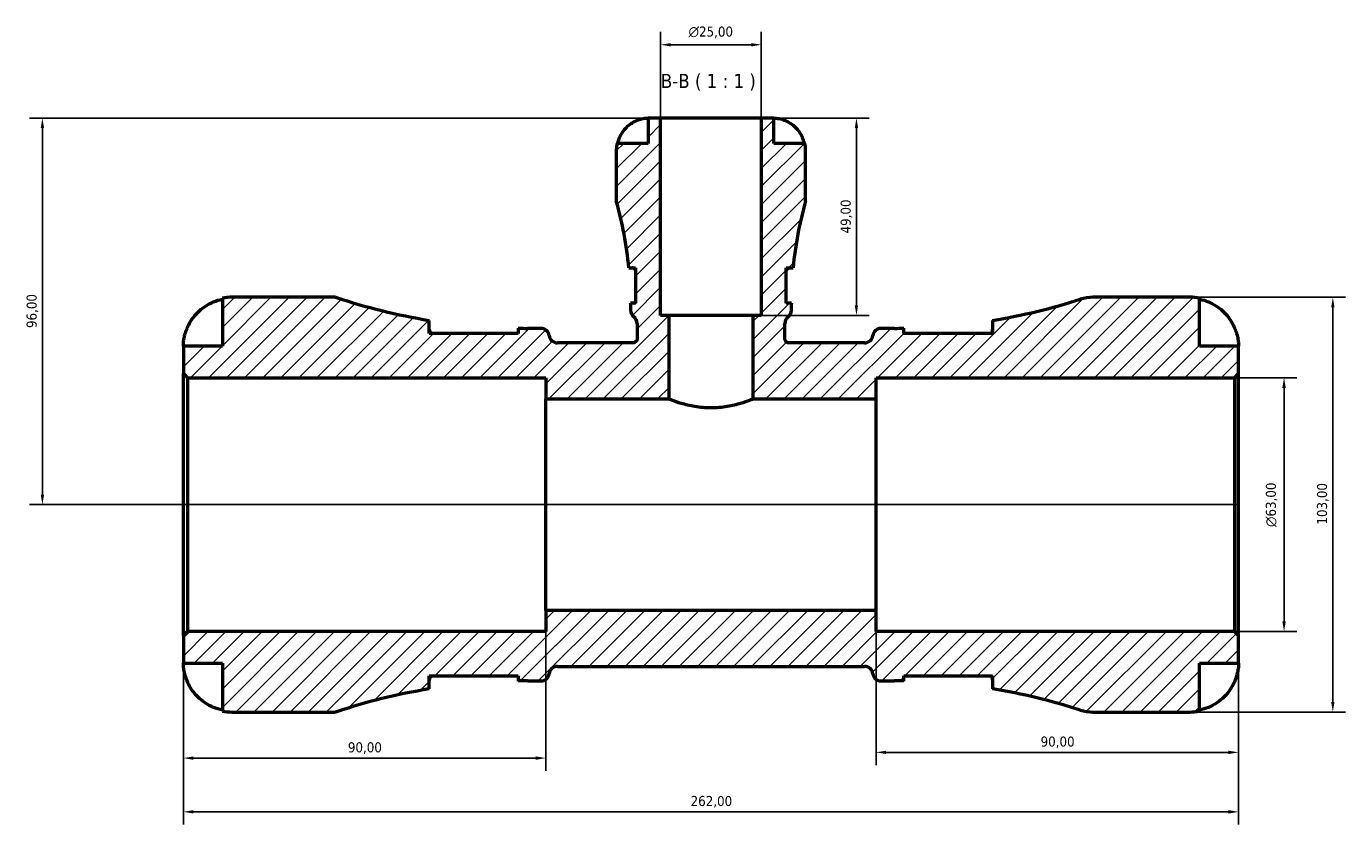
# Model space of a CAD drawing. Header units: millimetres. Extents: x 0 to 902, y 0 to 835.
# Tile 8 of 9: x 267 to 595, y 637 to 835. Entities that reach past the tile are written whole.
import ezdxf

# ---------------------------------------------------------------- set-up
doc = ezdxf.new("R2010")
doc.units = ezdxf.units.MM
for name, color, linetype, lineweight in [('Dimension (ISO)', 7, 'Continuous', 25), ('Hatch (ISO)', 7, 'Continuous', 18), ('Symbol (ISO)', 7, 'Continuous', 25), ('Visible (ISO)', 7, 'Continuous', 50)]:
    doc.layers.add(name, color=color, linetype=linetype, lineweight=lineweight)
doc.styles.add('Label Text (ISO)', font='tahoma.ttf')
doc.styles.add('Note Text (ISO)', font='tahoma.ttf')
doc.dimstyles.new('Default (ISO)', dxfattribs={"dimtxt": 2.5, "dimasz": 2.5, "dimexe": 3.175, "dimexo": 0, "dimgap": 0.762, "dimtad": 1, "dimrnd": 1e-08, "dimzin": 0, "dimtxsty": 'Note Text (ISO)', "dimcen": 0.09, "dimdle": 10, "dimclrd": 256, "dimclre": 256, "dimclrt": 232, "dimazin": 0, "dimtfac": 1.40208, "dimtmove": 0, "dimatfit": 3, "dimfxl": 1, "dimtolj": 1, "dimtzin": 0, "dimlwd": -1, "dimlwe": -1, "dimarcsym": 0})

# ---------------------------------------------------------------- blocks, each defined once
blk = doc.blocks.new('*D7')
at = {"layer": 'Defpoints', "color": 0, "transparency": 16777216}
for p in [(306.28, 684.02), (568.28, 684.02), (568.28, 640.28)]:
    blk.add_point(p, dxfattribs=at)
at = {"layer": 'Dimension (ISO)', "transparency": 16777216}
for p, q in [((306.28, 684.02), (306.28, 637.11)), ((568.28, 684.02), (568.28, 637.11)), ((308.78, 640.28), (565.78, 640.28))]:
    blk.add_line(p, q, dxfattribs=at)
for points in [[(308.78, 640.7), (308.78, 639.86), (306.28, 640.28)], [(565.78, 640.7), (565.78, 639.86), (568.28, 640.28)]]:
    blk.add_solid(points, dxfattribs=at)
at = {"layer": 'Dimension (ISO)', "color": 232, "true_color": 0xca0064, "transparency": 16777216, "insert": (432.23, 644.22), "char_height": 2.5, "attachment_point": 1, "style": 'Note Text (ISO)'}
blk.add_mtext('\\A1;262,00', dxfattribs=at)
blk = doc.blocks.new('*D8')
at = {"layer": 'Defpoints', "color": 0, "transparency": 16777216}
for p in [(478.28, 690.3), (568.28, 684.02), (478.28, 655.05)]:
    blk.add_point(p, dxfattribs=at)
at = {"layer": 'Dimension (ISO)', "transparency": 16777216}
for p, q in [((478.28, 690.3), (478.28, 651.87)), ((568.28, 684.02), (568.28, 651.87)), ((565.78, 655.05), (480.78, 655.05))]:
    blk.add_line(p, q, dxfattribs=at)
for points in [[(480.78, 655.46), (480.78, 654.63), (478.28, 655.05)], [(565.78, 655.46), (565.78, 654.63), (568.28, 655.05)]]:
    blk.add_solid(points, dxfattribs=at)
at = {"layer": 'Dimension (ISO)', "color": 232, "true_color": 0xca0064, "transparency": 16777216, "insert": (519.13, 658.98), "char_height": 2.5, "attachment_point": 1, "style": 'Note Text (ISO)'}
blk.add_mtext('\\A1;90,00', dxfattribs=at)
blk = doc.blocks.new('*D9')
at = {"layer": 'Defpoints', "color": 0, "transparency": 16777216}
for p in [(396.28, 690.3), (306.28, 684.02), (306.28, 653.62)]:
    blk.add_point(p, dxfattribs=at)
at = {"layer": 'Dimension (ISO)', "transparency": 16777216}
for p, q in [((396.28, 690.3), (396.28, 650.44)), ((306.28, 684.02), (306.28, 650.44)), ((393.78, 653.62), (308.78, 653.62))]:
    blk.add_line(p, q, dxfattribs=at)
for points in [[(308.78, 654.04), (308.78, 653.2), (306.28, 653.62)], [(393.78, 654.04), (393.78, 653.2), (396.28, 653.62)]]:
    blk.add_solid(points, dxfattribs=at)
at = {"layer": 'Dimension (ISO)', "color": 232, "true_color": 0xca0064, "transparency": 16777216, "insert": (347.13, 657.55), "char_height": 2.5, "attachment_point": 1, "style": 'Note Text (ISO)'}
blk.add_mtext('\\A1;90,00', dxfattribs=at)
blk = doc.blocks.new('*D10')
at = {"layer": 'Defpoints', "color": 0, "transparency": 16777216}
for p in [(449.78, 812.55), (447.7, 763.55), (473.4, 763.55)]:
    blk.add_point(p, dxfattribs=at)
at = {"layer": 'Dimension (ISO)', "transparency": 16777216}
for p, q in [((449.78, 812.55), (476.58, 812.55)), ((473.4, 810.05), (473.4, 766.05)), ((447.7, 763.55), (476.58, 763.55))]:
    blk.add_line(p, q, dxfattribs=at)
for points in [[(472.98, 810.05), (473.82, 810.05), (473.4, 812.55)], [(472.98, 766.05), (473.82, 766.05), (473.4, 763.55)]]:
    blk.add_solid(points, dxfattribs=at)
at = {"layer": 'Dimension (ISO)', "color": 232, "true_color": 0xca0064, "transparency": 16777216, "insert": (469.47, 783.88), "char_height": 2.5, "attachment_point": 1, "rotation": 90, "style": 'Note Text (ISO)'}
blk.add_mtext('\\A1;49,00', dxfattribs=at)
blk = doc.blocks.new('*D11')
at = {"layer": 'Defpoints', "color": 0, "transparency": 16777216}
for p in [(567.25, 748.05), (579.58, 748.05), (567.25, 685.05)]:
    blk.add_point(p, dxfattribs=at)
at = {"layer": 'Dimension (ISO)', "transparency": 16777216}
for p, q in [((567.25, 748.05), (582.75, 748.05)), ((579.58, 687.55), (579.58, 745.55)), ((567.25, 685.05), (582.75, 685.05))]:
    blk.add_line(p, q, dxfattribs=at)
for points in [[(579.16, 745.55), (580, 745.55), (579.58, 748.05)], [(579.16, 687.55), (580, 687.55), (579.58, 685.05)]]:
    blk.add_solid(points, dxfattribs=at)
at = {"layer": 'Dimension (ISO)', "color": 232, "true_color": 0xca0064, "transparency": 16777216, "insert": (575.05, 711), "char_height": 2.5, "attachment_point": 1, "rotation": 90, "style": 'Note Text (ISO)'}
blk.add_mtext('\\A1;\\fAIGDT|b0|i0;\\H2.5000;\\ln\\fTahoma|b0|i0;\\H2.5000;63,00', dxfattribs=at)
blk = doc.blocks.new('*D12')
at = {"layer": 'Defpoints', "color": 0, "transparency": 16777216}
for p in [(556.15, 768.05), (591.69, 768.05), (556.15, 665.05)]:
    blk.add_point(p, dxfattribs=at)
at = {"layer": 'Dimension (ISO)', "transparency": 16777216}
for p, q in [((556.15, 768.05), (594.86, 768.05)), ((591.69, 667.55), (591.69, 765.55)), ((556.15, 665.05), (594.86, 665.05))]:
    blk.add_line(p, q, dxfattribs=at)
for points in [[(591.27, 765.55), (592.11, 765.55), (591.69, 768.05)], [(591.27, 667.55), (592.11, 667.55), (591.69, 665.05)]]:
    blk.add_solid(points, dxfattribs=at)
at = {"layer": 'Dimension (ISO)', "color": 232, "true_color": 0xca0064, "transparency": 16777216, "insert": (587.75, 711.6), "char_height": 2.5, "attachment_point": 1, "rotation": 90, "style": 'Note Text (ISO)'}
blk.add_mtext('\\A1;103,00', dxfattribs=at)
blk = doc.blocks.new('*D13')
at = {"layer": 'Defpoints', "color": 0, "transparency": 16777216}
for p in [(449.78, 830.73), (424.78, 812.55), (449.78, 812.55)]:
    blk.add_point(p, dxfattribs=at)
at = {"layer": 'Dimension (ISO)', "transparency": 16777216}
for p, q in [((424.78, 812.55), (424.78, 833.91)), ((449.78, 812.55), (449.78, 833.91)), ((427.28, 830.73), (447.28, 830.73))]:
    blk.add_line(p, q, dxfattribs=at)
for points in [[(427.28, 831.15), (427.28, 830.32), (424.78, 830.73)], [(447.28, 831.15), (447.28, 830.32), (449.78, 830.73)]]:
    blk.add_solid(points, dxfattribs=at)
at = {"layer": 'Dimension (ISO)', "color": 232, "true_color": 0xca0064, "transparency": 16777216, "insert": (431.72, 835.26), "char_height": 2.5, "attachment_point": 1, "style": 'Note Text (ISO)'}
blk.add_mtext('\\A1;\\fAIGDT|b0|i0;\\H2.5000;\\ln\\fTahoma|b0|i0;\\H2.5000;25,00', dxfattribs=at)
blk = doc.blocks.new('*D14')
at = {"layer": 'Defpoints', "color": 0, "transparency": 16777216}
for p in [(424.78, 812.55), (271.28, 716.55), (568.28, 716.55)]:
    blk.add_point(p, dxfattribs=at)
at = {"layer": 'Dimension (ISO)', "transparency": 16777216}
for p, q in [((424.78, 812.55), (268.1, 812.55)), ((271.28, 810.05), (271.28, 719.05)), ((568.28, 716.55), (268.1, 716.55))]:
    blk.add_line(p, q, dxfattribs=at)
for points in [[(270.86, 810.05), (271.7, 810.05), (271.28, 812.55)], [(270.86, 719.05), (271.7, 719.05), (271.28, 716.55)]]:
    blk.add_solid(points, dxfattribs=at)
at = {"layer": 'Dimension (ISO)', "color": 232, "true_color": 0xca0064, "transparency": 16777216, "insert": (267.35, 760.4), "char_height": 2.5, "attachment_point": 1, "rotation": 90, "style": 'Note Text (ISO)'}
blk.add_mtext('\\A1;96,00', dxfattribs=at)

msp = doc.modelspace()

# ---------------------------------------------------------------- hatches: boundary and pattern name
at = {"layer": 'Hatch (ISO)'}
h = msp.add_hatch(dxfattribs=at)
h.set_pattern_fill('ANSI31', color=256, scale=25.4, style=0)
h.set_pattern_definition([(45, (0, 0), (-2.245064, 2.245064), [])])
edge = h.paths.add_edge_path()
edge.add_line((306.279, 749.083), (307.309, 748.053))
edge.add_line((307.309, 748.053), (396.279, 748.053))
edge.add_line((396.279, 748.053), (396.279, 742.803))
edge.add_line((396.279, 742.803), (426.862, 742.803))
edge.add_line((426.862, 742.803), (426.862, 763.553))
edge.add_line((426.862, 763.553), (424.779, 763.553))
edge.add_line((424.779, 763.553), (424.779, 812.553))
edge.add_line((424.779, 812.553), (421.654, 812.553))
edge.add_line((421.654, 812.553), (421.654, 806.253))
edge.add_line((421.654, 806.253), (413.938, 806.253))
edge.add_ellipse((421.654, 804.678), major_axis=(-7.716, 1.575), ratio=1, start_angle=0, end_angle=11.53696)
edge.add_line((413.779, 804.678), (413.779, 791.973))
edge.add_ellipse((323.452, 766.493), major_axis=(90.327, 25.48), ratio=1, start_angle=349.67164, end_angle=360, ccw=False)
edge.add_line((416.884, 775.365), (418.564, 775.365))
edge.add_line((418.564, 775.365), (418.564, 766.615))
edge.add_line((418.564, 766.615), (417.304, 766.615))
edge.add_ellipse((323.452, 766.493), major_axis=(93.852, 0.122), ratio=1, start_angle=359.92521, end_angle=360, ccw=False)
edge.add_line((417.304, 766.493), (417.304, 764.829))
edge.add_ellipse((419.364, 764.829), major_axis=(-2.06, 0), ratio=1, start_angle=0, end_angle=53.07793)
edge.add_ellipse((416.889, 761.535), major_axis=(1.237, 1.647), ratio=1, start_angle=306.92207, end_angle=360, ccw=False)
edge.add_line((418.949, 761.535), (418.949, 757.753))
edge.add_spline(control_points=[(418.949, 757.753), (418.949, 757.684), (418.942, 757.615), (418.914, 757.479), (418.894, 757.413), (418.814, 757.226), (418.738, 757.114), (418.547, 756.925), (418.434, 756.851), (418.186, 756.749), (418.053, 756.723), (417.919, 756.723)], knot_values=[-0.1622059, -0.1622059, -0.1622059, -0.1622059, -0.1414575, -0.1414575, -0.1207091, -0.1207091, -0.0804728, -0.0804728, -0.0402364, -0.0402364, 0, 0, 0, 0], degree=3, periodic=0)
edge.add_line((417.919, 756.723), (399.137, 756.723))
edge.add_ellipse((399.137, 758.783), major_axis=(0, -2.06), ratio=1, start_angle=277.18076, end_angle=360, ccw=False)
edge.add_ellipse((395.049, 758.268), major_axis=(2.044, 0.258), ratio=1, start_angle=0, end_angle=82.81924)
edge.add_line((395.049, 760.328), (391.709, 760.328))
edge.add_ellipse((391.709, 911.026), major_axis=(0, -150.699), ratio=1, start_angle=359.11885, end_angle=360, ccw=False)
edge.add_line((389.391, 760.346), (389.391, 759.068))
edge.add_line((389.391, 759.068), (367.341, 759.068))
edge.add_line((367.341, 759.068), (367.341, 762.311))
edge.add_ellipse((391.709, 911.026), major_axis=(-24.368, -148.715), ratio=1, start_angle=350.8805, end_angle=360, ccw=False)
edge.add_line((344.079, 768.053), (318.404, 768.053))
edge.add_ellipse((318.404, 755.928), major_axis=(0, 12.125), ratio=1, start_angle=0, end_angle=11.53696)
edge.add_line((315.979, 767.808), (315.979, 755.928))
edge.add_line((315.979, 755.928), (306.279, 755.928))
edge.add_line((306.279, 755.928), (306.279, 749.083))
edge = h.paths.add_edge_path()
edge.add_ellipse((532.121, 675.353), major_axis=(-3.152, -9.806), ratio=1, start_angle=0, end_angle=17.82083)
edge.add_line((532.121, 665.053), (556.154, 665.053))
edge.add_ellipse((556.154, 677.178), major_axis=(0, -12.125), ratio=1, start_angle=0, end_angle=11.53696)
edge.add_line((558.579, 665.298), (558.579, 677.178))
edge.add_line((558.579, 677.178), (568.279, 677.178))
edge.add_line((568.279, 677.178), (568.279, 684.023))
edge.add_line((568.279, 684.023), (567.249, 685.053))
edge.add_line((567.249, 685.053), (478.279, 685.053))
edge.add_line((478.279, 685.053), (478.279, 690.303))
edge.add_line((478.279, 690.303), (396.279, 690.303))
edge.add_line((396.279, 690.303), (396.279, 685.053))
edge.add_line((396.279, 685.053), (307.309, 685.053))
edge.add_line((307.309, 685.053), (306.279, 684.023))
edge.add_line((306.279, 684.023), (306.279, 677.178))
edge.add_line((306.279, 677.178), (315.979, 677.178))
edge.add_line((315.979, 677.178), (315.979, 665.298))
edge.add_ellipse((318.404, 677.178), major_axis=(-2.425, -11.88), ratio=1, start_angle=0, end_angle=11.53696)
edge.add_line((318.404, 665.053), (344.079, 665.053))
edge.add_ellipse((391.709, 522.079), major_axis=(-47.63, 142.974), ratio=1, start_angle=350.8805, end_angle=360, ccw=False)
edge.add_line((367.341, 670.795), (367.341, 674.038))
edge.add_line((367.341, 674.038), (389.391, 674.038))
edge.add_line((389.391, 674.038), (389.391, 672.76))
edge.add_ellipse((391.709, 522.079), major_axis=(-2.317, 150.681), ratio=1, start_angle=359.11885, end_angle=360, ccw=False)
edge.add_line((391.709, 672.778), (395.049, 672.778))
edge.add_ellipse((395.049, 674.838), major_axis=(0, -2.06), ratio=1, start_angle=0, end_angle=82.81924)
edge.add_ellipse((399.137, 674.323), major_axis=(-2.044, 0.257), ratio=1, start_angle=277.18076, end_angle=360, ccw=False)
edge.add_line((399.137, 676.383), (475.421, 676.383))
edge.add_ellipse((475.421, 674.323), major_axis=(0, 2.06), ratio=1, start_angle=277.18076, end_angle=360, ccw=False)
edge.add_ellipse((479.509, 674.838), major_axis=(-2.044, -0.258), ratio=1, start_angle=0, end_angle=82.81924)
edge.add_line((479.509, 672.778), (482.849, 672.778))
edge.add_ellipse((482.849, 522.079), major_axis=(0, 150.699), ratio=1, start_angle=359.11885, end_angle=360, ccw=False)
edge.add_line((485.166, 672.76), (485.166, 674.038))
edge.add_line((485.166, 674.038), (507.216, 674.038))
edge.add_line((507.216, 674.038), (507.216, 670.795))
edge.add_ellipse((482.849, 522.079), major_axis=(24.368, 148.715), ratio=1, start_angle=351.48458, end_angle=360, ccw=False)
edge = h.paths.add_edge_path()
edge.add_ellipse((532.121, 757.753), major_axis=(0, 10.3), ratio=1, start_angle=0, end_angle=17.82083)
edge.add_ellipse((482.849, 911.026), major_axis=(46.12, -143.468), ratio=1, start_angle=351.48458, end_angle=360, ccw=False)
edge.add_line((507.216, 762.311), (507.216, 759.068))
edge.add_line((507.216, 759.068), (485.166, 759.068))
edge.add_line((485.166, 759.068), (485.166, 760.346))
edge.add_ellipse((482.849, 911.026), major_axis=(2.317, -150.681), ratio=1, start_angle=359.11885, end_angle=360, ccw=False)
edge.add_line((482.849, 760.328), (479.509, 760.328))
edge.add_ellipse((479.509, 758.268), major_axis=(0, 2.06), ratio=1, start_angle=0, end_angle=82.81924)
edge.add_ellipse((475.421, 758.783), major_axis=(2.044, -0.257), ratio=1, start_angle=277.18076, end_angle=360, ccw=False)
edge.add_line((475.421, 756.723), (456.639, 756.723))
edge.add_spline(control_points=[(456.639, 756.723), (456.57, 756.723), (456.501, 756.73), (456.365, 756.757), (456.299, 756.778), (456.112, 756.858), (456, 756.934), (455.812, 757.125), (455.737, 757.238), (455.635, 757.486), (455.609, 757.619), (455.609, 757.753)], knot_values=[-0.1622059, -0.1622059, -0.1622059, -0.1622059, -0.1414575, -0.1414575, -0.1207091, -0.1207091, -0.0804728, -0.0804728, -0.0402364, -0.0402364, 0, 0, 0, 0], degree=3, periodic=0)
edge.add_line((455.609, 757.753), (455.609, 761.535))
edge.add_ellipse((457.669, 761.535), major_axis=(-2.06, 0), ratio=1, start_angle=306.92207, end_angle=360, ccw=False)
edge.add_ellipse((455.194, 764.829), major_axis=(1.237, -1.647), ratio=1, start_angle=0, end_angle=53.07793)
edge.add_line((457.254, 764.829), (457.254, 766.493))
edge.add_ellipse((551.106, 766.493), major_axis=(-93.852, 0), ratio=1, start_angle=359.92521, end_angle=360, ccw=False)
edge.add_line((457.254, 766.615), (455.994, 766.615))
edge.add_line((455.994, 766.615), (455.994, 775.365))
edge.add_line((455.994, 775.365), (457.674, 775.365))
edge.add_ellipse((551.106, 766.493), major_axis=(-93.432, 8.873), ratio=1, start_angle=349.67164, end_angle=360, ccw=False)
edge.add_line((460.779, 791.973), (460.779, 804.678))
edge.add_ellipse((452.904, 804.678), major_axis=(7.875, 0), ratio=1, start_angle=0, end_angle=11.53696)
edge.add_line((460.62, 806.253), (452.904, 806.253))
edge.add_line((452.904, 806.253), (452.904, 812.553))
edge.add_line((452.904, 812.553), (449.779, 812.553))
edge.add_line((449.779, 812.553), (449.779, 763.553))
edge.add_line((449.779, 763.553), (447.696, 763.553))
edge.add_line((447.696, 763.553), (447.696, 742.803))
edge.add_line((447.696, 742.803), (478.279, 742.803))
edge.add_line((478.279, 742.803), (478.279, 748.053))
edge.add_line((478.279, 748.053), (567.249, 748.053))
edge.add_line((567.249, 748.053), (568.279, 749.083))
edge.add_line((568.279, 749.083), (568.279, 755.928))
edge.add_line((568.279, 755.928), (558.579, 755.928))
edge.add_line((558.579, 755.928), (558.579, 767.808))
edge.add_ellipse((556.154, 755.928), major_axis=(2.425, 11.88), ratio=1, start_angle=0, end_angle=11.53696)
edge.add_line((556.154, 768.053), (532.121, 768.053))

# ---------------------------------------------------------------- linework, layer by layer
at = {"layer": 'Visible (ISO)'}
for p, q in [((424.779, 812.553), (421.654, 812.553)), ((421.654, 812.553), (421.654, 806.253)), ((424.779, 763.553), (424.779, 812.553)), ((449.779, 812.553), (424.779, 812.553)), ((452.904, 812.553), (449.779, 812.553)), ((449.779, 812.553), (449.779, 763.553)), ((452.904, 806.253), (452.904, 812.553)), ((421.654, 806.253), (413.938, 806.253)), ((460.62, 806.253), (452.904, 806.253)), ((413.779, 804.678), (413.779, 791.973)), ((460.779, 791.973), (460.779, 804.678)), ((416.884, 775.365), (418.564, 775.365)), ((418.564, 775.365), (418.564, 766.615)), ((455.994, 766.615), (455.994, 775.365)), ((455.994, 775.365), (457.674, 775.365)), ((315.979, 767.808), (315.979, 755.928)), ((344.079, 768.053), (318.404, 768.053)), ((418.564, 766.615), (417.304, 766.615)), ((457.254, 766.615), (455.994, 766.615)), ((556.154, 768.053), (532.121, 768.053)), ((558.579, 755.928), (558.579, 767.808)), ((417.304, 766.493), (417.304, 764.829)), ((426.862, 763.553), (424.779, 763.553)), ((426.862, 742.803), (426.862, 763.553)), ((447.696, 763.553), (426.862, 763.553)), ((449.779, 763.553), (447.696, 763.553)), ((447.696, 763.553), (447.696, 742.803)), ((457.254, 764.829), (457.254, 766.493)), ((367.341, 759.068), (367.341, 762.311)), ((389.391, 760.346), (389.391, 759.068)), ((395.049, 760.328), (391.709, 760.328)), ((418.949, 761.535), (418.949, 757.753)), ((455.609, 757.753), (455.609, 761.535)), ((482.849, 760.328), (479.509, 760.328)), ((485.166, 759.068), (485.166, 760.346)), ((507.216, 762.311), (507.216, 759.068)), ((389.391, 759.068), (367.341, 759.068)), ((417.919, 756.723), (399.137, 756.723)), ((475.421, 756.723), (456.639, 756.723)), ((507.216, 759.068), (485.166, 759.068)), ((315.979, 755.928), (306.279, 755.928)), ((306.279, 755.928), (306.279, 749.083)), ((568.279, 755.928), (558.579, 755.928)), ((568.279, 749.083), (568.279, 755.928)), ((306.279, 749.083), (307.309, 748.053)), ((306.279, 684.023), (306.279, 749.083)), ((307.309, 748.053), (396.279, 748.053)), ((307.309, 748.053), (307.309, 685.053)), ((396.279, 748.053), (396.279, 742.803)), ((478.279, 742.803), (478.279, 748.053)), ((478.279, 748.053), (567.249, 748.053)), ((567.249, 748.053), (568.279, 749.083)), ((567.249, 748.053), (567.249, 685.053)), ((568.279, 684.023), (568.279, 749.083)), ((396.279, 742.803), (426.862, 742.803)), ((396.279, 690.303), (396.279, 742.803)), ((447.696, 742.803), (478.279, 742.803)), ((478.279, 690.303), (478.279, 742.803)), ((478.279, 690.303), (396.279, 690.303)), ((396.279, 690.303), (396.279, 685.053)), ((478.279, 685.053), (478.279, 690.303)), ((307.309, 685.053), (306.279, 684.023)), ((396.279, 685.053), (307.309, 685.053)), ((567.249, 685.053), (478.279, 685.053)), ((568.279, 684.023), (567.249, 685.053)), ((306.279, 684.023), (306.279, 677.178)), ((568.279, 677.178), (568.279, 684.023)), ((306.279, 677.178), (315.979, 677.178)), ((315.979, 677.178), (315.979, 665.298)), ((399.137, 676.383), (475.421, 676.383)), ((558.579, 665.298), (558.579, 677.178)), ((558.579, 677.178), (568.279, 677.178)), ((367.341, 670.795), (367.341, 674.038)), ((367.341, 674.038), (389.391, 674.038)), ((389.391, 674.038), (389.391, 672.76)), ((391.709, 672.778), (395.049, 672.778)), ((479.509, 672.778), (482.849, 672.778)), ((485.166, 672.76), (485.166, 674.038)), ((485.166, 674.038), (507.216, 674.038)), ((507.216, 674.038), (507.216, 670.795)), ((318.404, 665.053), (344.079, 665.053)), ((532.121, 665.053), (556.154, 665.053))]:
    msp.add_line(p, q, dxfattribs=at)
for centre, radius, start, end in [((421.654, 804.678), 7.875, 168.46304, 180), ((452.904, 804.678), 7.875, 0, 11.53696), ((323.452, 766.493), 93.852, 5.42468, 15.75304), ((551.106, 766.493), 93.852, 164.24696, 174.57532), ((318.404, 755.928), 12.125, 90, 101.53696), ((391.709, 911.026), 150.699, 251.5751, 260.69459), ((323.452, 766.493), 93.852, 0, 0.07479), ((551.106, 766.493), 93.852, 179.92521, 180), ((482.849, 911.026), 150.699, 279.30541, 287.82083), ((532.121, 757.753), 10.3, 90, 107.82083), ((556.154, 755.928), 12.125, 78.46304, 90), ((419.364, 764.829), 2.06, 180, 233.07793), ((455.194, 764.829), 2.06, 306.92207, 0), ((391.709, 911.026), 150.699, 269.11885, 270), ((395.049, 758.268), 2.06, 7.18076, 90), ((416.889, 761.535), 2.06, 0, 53.07793), ((457.669, 761.535), 2.06, 126.92207, 180), ((479.509, 758.268), 2.06, 90, 172.81924), ((482.849, 911.026), 150.699, 270, 270.88115), ((399.137, 758.783), 2.06, 187.18076, 270), ((475.421, 758.783), 2.06, 270, 352.81924), ((399.137, 674.323), 2.06, 90, 172.81924), ((475.421, 674.323), 2.06, 7.18076, 90), ((391.709, 522.079), 150.699, 90, 90.88115), ((395.049, 674.838), 2.06, 270, 352.81924), ((479.509, 674.838), 2.06, 187.18076, 270), ((482.849, 522.079), 150.699, 89.11885, 90), ((391.709, 522.079), 150.699, 99.30541, 108.4249), ((482.849, 522.079), 150.699, 72.17917, 80.69459), ((318.404, 677.178), 12.125, 258.46304, 270), ((532.121, 675.353), 10.3, 252.17917, 270), ((556.154, 677.178), 12.125, 270, 281.53696)]:
    msp.add_arc(centre, radius, start, end, dxfattribs=at)
for points, knots in [([(418.504, 811.775), (418.635, 811.837), (418.767, 811.896), (419.093, 812.032), (419.285, 812.105), (419.674, 812.236), (419.869, 812.293), (420.318, 812.407), (420.56, 812.454), (421.043, 812.526), (421.261, 812.541), (421.571, 812.554), (421.654, 812.553), (421.654, 812.553)], [-0.50816407, -0.50816407, -0.50816407, -0.50816407, -0.46460526, -0.46460526, -0.40154747, -0.40154747, -0.3356183, -0.3356183, -0.24286964, -0.24286964, -0.12490659, -0.12490659, 0, 0, 0, 0]), ([(452.904, 812.553), (452.904, 812.553), (452.927, 812.553), (453.021, 812.552), (453.095, 812.55), (453.365, 812.536), (453.607, 812.516), (454.118, 812.431), (454.355, 812.381), (454.792, 812.263), (454.983, 812.204), (455.372, 812.068), (455.57, 811.99), (455.863, 811.864), (455.959, 811.82), (456.054, 811.775)], [-2.17667965, -2.17667965, -2.17667965, -2.17667965, -2.11086653, -2.11086653, -2.04055216, -2.04055216, -1.91738302, -1.91738302, -1.82942275, -1.82942275, -1.76558177, -1.76558177, -1.70117883, -1.70117883, -1.66961913, -1.66961913, -1.66961913, -1.66961913]), ([(414.152, 806.253), (414.255, 806.755), (414.41, 807.245), (414.778, 808.128), (415.026, 808.6), (415.618, 809.48), (415.961, 809.888), (416.653, 810.577), (417.068, 810.92), (417.834, 811.428), (418.171, 811.617), (418.504, 811.775)], [0.14941001, 0.14941001, 0.14941001, 0.14941001, 0.29044502, 0.29044502, 0.43634177, 0.43634177, 0.58223851, 0.58223851, 0.72934673, 0.72934673, 0.83526259, 0.83526259, 0.83526259, 0.83526259]), ([(456.054, 811.775), (456.387, 811.617), (456.724, 811.428), (457.49, 810.92), (457.904, 810.577), (458.597, 809.888), (458.94, 809.48), (459.531, 808.6), (459.78, 808.128), (460.148, 807.245), (460.303, 806.755), (460.406, 806.253)], [3.8924012, 3.8924012, 3.8924012, 3.8924012, 3.99831706, 3.99831706, 4.14542528, 4.14542528, 4.29132202, 4.29132202, 4.43721877, 4.43721877, 4.57825378, 4.57825378, 4.57825378, 4.57825378]), ([(418.564, 774.762), (418.547, 774.783), (418.53, 774.803), (418.289, 775.084), (418.075, 775.258), (417.826, 775.353), (417.766, 775.365), (417.711, 775.365)], [-0.34240079, -0.34240079, -0.34240079, -0.34240079, -0.32898552, -0.32898552, -0.15364394, -0.15364394, -0.09444151, -0.09444151, -0.09444151, -0.09444151]), ([(456.847, 775.365), (456.804, 775.365), (456.759, 775.358), (456.538, 775.29), (456.336, 775.142), (456.081, 774.865), (456.038, 774.815), (455.994, 774.762)], [-1.55057404, -1.55057404, -1.55057404, -1.55057404, -1.50484243, -1.50484243, -1.3365845, -1.3365845, -1.30249945, -1.30249945, -1.30249945, -1.30249945]), ([(307.411, 760.778), (307.665, 761.328), (307.975, 761.887), (308.783, 763.1), (309.31, 763.733), (310.369, 764.795), (310.998, 765.322), (312.354, 766.231), (313.081, 766.613), (314.444, 767.179), (315.202, 767.418), (315.979, 767.578)], [5.9143146, 5.9143146, 5.9143146, 5.9143146, 6.0897305, 6.0897305, 6.3151304, 6.3151304, 6.5397196, 6.5397196, 6.7643088, 6.7643088, 6.9824261, 6.9824261, 6.9824261, 6.9824261]), ([(418.149, 766.615), (418.183, 766.615), (418.217, 766.619), (418.35, 766.651), (418.455, 766.707), (418.564, 766.793)], [-1.53962317, -1.53962317, -1.53962317, -1.53962317, -1.50483523, -1.50483523, -1.40769343, -1.40769343, -1.40769343, -1.40769343]), ([(455.994, 766.793), (456.082, 766.723), (456.169, 766.673), (456.306, 766.625), (456.358, 766.615), (456.409, 766.615)], [-0.23702852, -0.23702852, -0.23702852, -0.23702852, -0.15782013, -0.15782013, -0.10511997, -0.10511997, -0.10511997, -0.10511997]), ([(558.579, 767.578), (559.356, 767.418), (560.114, 767.179), (561.477, 766.613), (562.203, 766.231), (563.56, 765.322), (564.189, 764.795), (565.248, 763.733), (565.775, 763.1), (566.582, 761.887), (566.893, 761.328), (567.147, 760.778)], [0.2300371, 0.2300371, 0.2300371, 0.2300371, 0.4481544, 0.4481544, 0.6727436, 0.6727436, 0.8973328, 0.8973328, 1.1227327, 1.1227327, 1.2981486, 1.2981486, 1.2981486, 1.2981486]), ([(306.279, 755.928), (306.279, 755.928), (306.278, 756.001), (306.285, 756.305), (306.294, 756.552), (306.353, 757.172), (306.399, 757.525), (306.544, 758.269), (306.633, 758.641), (306.821, 759.273), (306.903, 759.52), (307.076, 759.994), (307.165, 760.218), (307.309, 760.554), (307.359, 760.666), (307.411, 760.778)], [0, 0, 0, 0, 0.14558971, 0.14558971, 0.30930841, 0.30930841, 0.45830506, 0.45830506, 0.58735107, 0.58735107, 0.66775406, 0.66775406, 0.73999155, 0.73999155, 0.77632248, 0.77632248, 0.77632248, 0.77632248]), ([(367.341, 760.161), (367.341, 759.923), (367.418, 759.654), (367.611, 759.264), (367.666, 759.167), (367.727, 759.068)], [-3.96248099, -3.96248099, -3.96248099, -3.96248099, -3.72513012, -3.72513012, -3.64899635, -3.64899635, -3.64899635, -3.64899635]), ([(506.831, 759.067), (506.907, 759.19), (506.971, 759.31), (507.151, 759.695), (507.216, 759.941), (507.216, 760.161)], [-0.50860937, -0.50860937, -0.50860937, -0.50860937, -0.4147174, -0.4147174, -0.19567262, -0.19567262, -0.19567262, -0.19567262]), ([(567.147, 760.778), (567.242, 760.574), (567.331, 760.367), (567.505, 759.935), (567.588, 759.709), (567.761, 759.2), (567.845, 758.918), (568.047, 758.147), (568.132, 757.688), (568.242, 756.873), (568.263, 756.536), (568.281, 756.055), (568.279, 755.928), (568.279, 755.928)], [-0.78516465, -0.78516465, -0.78516465, -0.78516465, -0.71674204, -0.71674204, -0.64259311, -0.64259311, -0.54817339, -0.54817339, -0.37584493, -0.37584493, -0.19265918, -0.19265918, 0, 0, 0, 0]), ([(418.949, 757.753), (418.949, 757.684), (418.942, 757.615), (418.914, 757.479), (418.894, 757.413), (418.814, 757.226), (418.738, 757.114), (418.547, 756.925), (418.434, 756.851), (418.186, 756.749), (418.053, 756.723), (417.919, 756.723)], [-0.16220586, -0.16220586, -0.16220586, -0.16220586, -0.1414575, -0.1414575, -0.12070914, -0.12070914, -0.08047276, -0.08047276, -0.04023638, -0.04023638, 0, 0, 0, 0]), ([(456.639, 756.723), (456.57, 756.723), (456.501, 756.73), (456.365, 756.757), (456.299, 756.778), (456.112, 756.858), (456, 756.934), (455.812, 757.125), (455.737, 757.238), (455.635, 757.486), (455.609, 757.619), (455.609, 757.753)], [-0.16220586, -0.16220586, -0.16220586, -0.16220586, -0.1414575, -0.1414575, -0.12070914, -0.12070914, -0.08047276, -0.08047276, -0.04023638, -0.04023638, 0, 0, 0, 0]), ([(426.862, 742.803), (426.862, 742.803), (427.13, 742.693), (428.197, 742.297), (428.997, 742.016), (430.83, 741.48), (431.992, 741.188), (434.553, 740.768), (435.954, 740.647), (437.279, 740.647)], [4.7660529, 4.7660529, 4.7660529, 4.7660529, 5.1630298, 5.1630298, 5.5600067, 5.5600067, 5.957372, 5.957372, 6.3547372, 6.3547372, 6.3547372, 6.3547372]), ([(437.279, 740.647), (438.604, 740.647), (440.005, 740.768), (442.566, 741.188), (443.727, 741.48), (445.561, 742.016), (446.361, 742.297), (447.428, 742.693), (447.696, 742.803), (447.696, 742.803)], [0, 0, 0, 0, 0.3973652, 0.3973652, 0.7947305, 0.7947305, 1.1917074, 1.1917074, 1.5886843, 1.5886843, 1.5886843, 1.5886843]), ([(307.411, 672.328), (307.34, 672.48), (307.273, 672.633), (307.092, 673.066), (306.987, 673.346), (306.785, 673.939), (306.695, 674.249), (306.502, 675.009), (306.424, 675.434), (306.316, 676.228), (306.295, 676.568), (306.277, 677.051), (306.279, 677.178), (306.279, 677.178)], [-0.77507703, -0.77507703, -0.77507703, -0.77507703, -0.72560399, -0.72560399, -0.63594265, -0.63594265, -0.53365641, -0.53365641, -0.3753162, -0.3753162, -0.19216783, -0.19216783, 0, 0, 0, 0]), ([(568.279, 677.178), (568.279, 677.178), (568.279, 677.119), (568.275, 676.876), (568.27, 676.681), (568.225, 676.093), (568.176, 675.664), (568.012, 674.827), (567.924, 674.463), (567.729, 673.804), (567.633, 673.518), (567.415, 672.938), (567.293, 672.645), (567.156, 672.347), (567.152, 672.337), (567.147, 672.328)], [-3.37535926, -3.37535926, -3.37535926, -3.37535926, -3.24472064, -3.24472064, -3.10081281, -3.10081281, -2.91318515, -2.91318515, -2.78540812, -2.78540812, -2.69094331, -2.69094331, -2.59427293, -2.59427293, -2.59108226, -2.59108226, -2.59108226, -2.59108226]), ([(315.979, 665.528), (315.202, 665.687), (314.444, 665.926), (313.081, 666.492), (312.354, 666.874), (310.998, 667.783), (310.369, 668.31), (309.31, 669.372), (308.783, 670.006), (307.975, 671.218), (307.665, 671.778), (307.411, 672.328)], [0.2300371, 0.2300371, 0.2300371, 0.2300371, 0.4481544, 0.4481544, 0.6727436, 0.6727436, 0.8973328, 0.8973328, 1.1227327, 1.1227327, 1.2981486, 1.2981486, 1.2981486, 1.2981486]), ([(367.727, 674.038), (367.641, 673.899), (367.569, 673.764), (367.399, 673.383), (367.341, 673.152), (367.341, 672.944)], [-0.51991949, -0.51991949, -0.51991949, -0.51991949, -0.41360928, -0.41360928, -0.20703209, -0.20703209, -0.20703209, -0.20703209]), ([(507.216, 672.944), (507.216, 673.185), (507.138, 673.458), (506.942, 673.849), (506.89, 673.942), (506.831, 674.038)], [-3.95170135, -3.95170135, -3.95170135, -3.95170135, -3.71130261, -3.71130261, -3.63821709, -3.63821709, -3.63821709, -3.63821709]), ([(567.147, 672.328), (566.893, 671.778), (566.582, 671.218), (565.775, 670.006), (565.248, 669.372), (564.189, 668.31), (563.56, 667.783), (562.203, 666.874), (561.477, 666.492), (560.114, 665.926), (559.356, 665.687), (558.579, 665.528)], [5.9143146, 5.9143146, 5.9143146, 5.9143146, 6.0897305, 6.0897305, 6.3151304, 6.3151304, 6.5397196, 6.5397196, 6.7643088, 6.7643088, 6.9824261, 6.9824261, 6.9824261, 6.9824261])]:
    msp.add_open_spline(points, degree=3, knots=knots, dxfattribs=at)

# ---------------------------------------------------------------- texts
at = {"layer": 'Symbol (ISO)', "insert": (424.839, 819.374), "char_height": 3.5, "attachment_point": 7, "style": 'Label Text (ISO)'}
msp.add_mtext('B-B ( 1 : 1 )', dxfattribs=at)

# ---------------------------------------------------------------- dimensions: what is measured, and where the dimension line sits
at = {"layer": 'Dimension (ISO)'}
for base, p1, p2, angle, picture, middle in [((449.779, 830.733), (424.779, 812.553), (449.779, 812.553), 180, '*D13', (437.279, 830.733)), ((579.578, 748.053), (567.249, 685.053), (567.249, 748.053), 90, '*D11', (579.578, 716.553))]:
    dim = msp.add_linear_dim(base=base, p1=p1, p2=p2, angle=angle, text='\\fAIGDT|b0|i0;\\H2.5000;\\ln\\fTahoma|b0|i0;\\H2.5000;<>', dimstyle='Default (ISO)', override={"dimdec": 2, "dimtp": 0, "dimtm": 0, "dimtdec": 2, "dimtofl": 0, "dimatfit": 1}, dxfattribs=at)
    dim.commit()
    dim.dimension.update_dxf_attribs({"geometry": picture, "text_midpoint": middle, "dimtype": 160})
for base, p1, p2, angle, picture, middle in [((271.279, 716.553), (424.779, 812.553), (568.279, 716.553), 90, '*D14', (271.279, 764.553)), ((473.4, 763.553), (449.779, 812.553), (447.696, 763.553), 270, '*D10', (473.4, 788.053)), ((591.689, 768.053), (556.154, 665.053), (556.154, 768.053), 270, '*D12', (591.689, 716.553)), ((306.279, 653.619), (396.279, 690.303), (306.279, 684.023), 180, '*D9', (351.279, 653.619)), ((478.279, 655.048), (568.279, 684.023), (478.279, 690.303), 180, '*D8', (523.279, 655.048)), ((568.279, 640.28), (306.279, 684.023), (568.279, 684.023), 180, '*D7', (437.279, 640.28))]:
    dim = msp.add_linear_dim(base=base, p1=p1, p2=p2, angle=angle, dimstyle='Default (ISO)', override={"dimdec": 2, "dimtp": 0, "dimtm": 0, "dimtdec": 2, "dimtofl": 0, "dimatfit": 1}, dxfattribs=at)
    dim.commit()
    dim.dimension.update_dxf_attribs({"geometry": picture, "text_midpoint": middle, "dimtype": 160})

doc.saveas('drawing.dxf')
